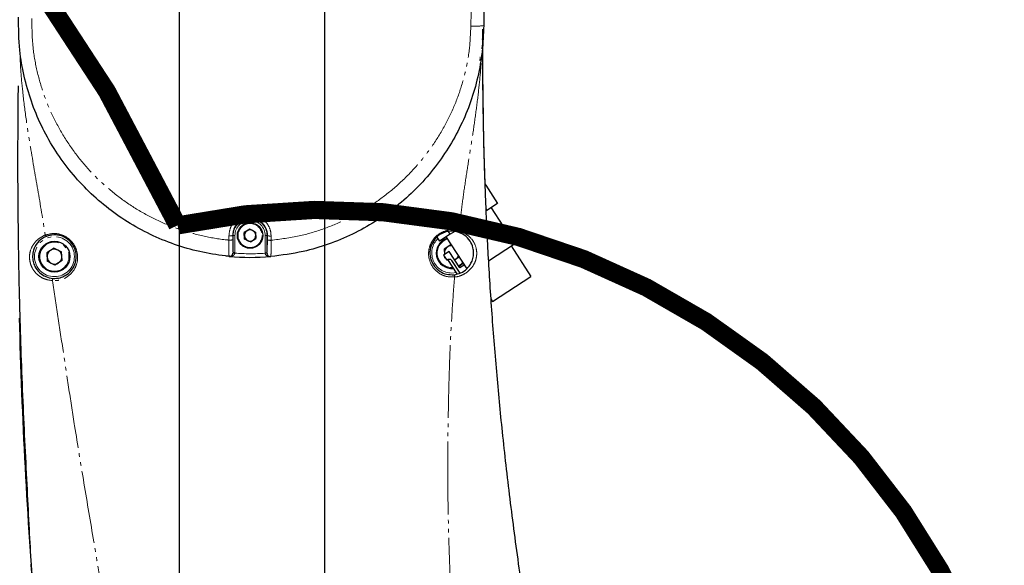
# Model space of a CAD drawing. Header units: millimetres. Extents: x 0 to 7327, y -11399 to -6123.
# Tile 14 of 87: x 2102 to 2373, y -9814 to -9664. Entities that reach past the tile are written whole.
import ezdxf

# ---------------------------------------------------------------- set-up
doc = ezdxf.new("R2010")
doc.units = ezdxf.units.MM
doc.linetypes.add('PHANTOM', pattern=[26.5, 20, -1.5, 1, -1.5, 1, -1.5])
for name, color, linetype, lineweight in [('AM_5', 3, 'Continuous', 25), ('AM_6', 2, 'Continuous', 35), ('AM_8', 1, 'Continuous', 25), ('LineThick', 7, 'Continuous', 30)]:
    doc.layers.add(name, color=color, linetype=linetype, lineweight=lineweight)
doc.styles.add('HHI_Dims', font='simplex.shx', dxfattribs={"width": 0.8, "bigfont": 'whgtxt.shx'})
doc.dimstyles.new('HHI_Standard$0', dxfattribs={"dimtxt": 3.5, "dimasz": 3.5, "dimexe": 1, "dimexo": 1, "dimgap": 1.5, "dimtad": 1, "dimdec": 0, "dimdsep": 46, "dimtxsty": 'HHI_Dims', "dimcen": 0, "dimclrd": 1, "dimclre": 1, "dimclrt": 1, "dimadec": 3, "dimazin": 2, "dimtp": 0.1, "dimtm": 0.1, "dimtfac": 0.65, "dimtdec": 0, "dimtmove": 0, "dimatfit": 3, "dimldrblk": 'OPEN30', "dimfxl": 1, "dimlwd": -1, "dimlwe": -1, "dimarcsym": 1})

# ---------------------------------------------------------------- blocks, each defined once
blk = doc.blocks.new('*D71')
at = {"layer": 'AM_5', "color": 1, "transparency": 16777216}
for p, q in [((2191.07, -9018.9), (3150.44, -9018.9)), ((3145.44, -9036.4), (3145.44, -10339.19)), ((2246.07, -10356.69), (3150.44, -10356.69))]:
    blk.add_line(p, q, dxfattribs=at)
for points in [[(3142.53, -9036.4), (3148.36, -9036.4), (3145.44, -9018.9)], [(3142.53, -10339.19), (3148.36, -10339.19), (3145.44, -10356.69)]]:
    blk.add_solid(points, dxfattribs=at)
at = {"layer": 'Defpoints', "color": 0, "transparency": 16777216}
for p in [(2186.07, -9018.9), (2241.07, -10356.69), (3145.44, -10356.69)]:
    blk.add_point(p, dxfattribs=at)
at = {"layer": 'AM_5', "color": 1, "transparency": 16777216, "insert": (3120.44, -9687.79), "char_height": 35, "attachment_point": 5, "rotation": 90, "style": 'HHI_Dims'}
blk.add_mtext('1338', dxfattribs=at)
blk = doc.blocks.new('_Open30')
at = {"color": 0, "linetype": 'ByBlock', "lineweight": -2}
for p, q in [((-1, 0.268), (0, 0)), ((0, 0), (-1, -0.268)), ((0, 0), (-1, 0))]:
    blk.add_line(p, q, dxfattribs=at)
blk = doc.blocks.new('*D75')
at = {"layer": 'AM_5', "color": 1, "transparency": 16777216}
for p, q in [((2232.87, -9367.67), (1772.19, -9367.67)), ((1777.19, -9385.17), (1777.19, -10339.19)), ((2046.07, -10356.69), (1772.19, -10356.69))]:
    blk.add_line(p, q, dxfattribs=at)
for points in [[(1774.28, -9385.17), (1780.11, -9385.17), (1777.19, -9367.67)], [(1774.28, -10339.19), (1780.11, -10339.19), (1777.19, -10356.69)]]:
    blk.add_solid(points, dxfattribs=at)
at = {"layer": 'Defpoints', "color": 0, "transparency": 16777216}
for p in [(2237.87, -9367.67), (1777.19, -10356.69), (2051.07, -10356.69)]:
    blk.add_point(p, dxfattribs=at)
at = {"layer": 'AM_5', "color": 1, "transparency": 16777216, "insert": (1752.19, -9862.18), "char_height": 35, "attachment_point": 5, "rotation": 90, "style": 'HHI_Dims'}
blk.add_mtext('989', dxfattribs=at)
blk = doc.blocks.new('*D77')
at = {"layer": 'AM_5', "color": 1, "transparency": 16777216}
for p, q in [((2146.07, -10043.38), (2146.07, -9249.04)), ((2186.07, -9339.79), (2186.07, -9249.04)), ((2128.57, -9254.04), (2111.07, -9254.04)), ((2186.07, -9254.04), (2146.07, -9254.04)), ((2203.57, -9254.04), (2221.07, -9254.04))]:
    blk.add_line(p, q, dxfattribs=at)
for points in [[(2128.57, -9251.12), (2128.57, -9256.95), (2146.07, -9254.04)], [(2203.57, -9251.12), (2203.57, -9256.95), (2186.07, -9254.04)]]:
    blk.add_solid(points, dxfattribs=at)
at = {"layer": 'Defpoints', "color": 0, "transparency": 16777216}
for p in [(2146.07, -9254.04), (2186.07, -9344.79), (2146.07, -10048.38)]:
    blk.add_point(p, dxfattribs=at)
at = {"layer": 'AM_5', "color": 1, "transparency": 16777216, "insert": (2166.07, -9229.04), "char_height": 35, "attachment_point": 5, "style": 'HHI_Dims'}
blk.add_mtext('40', dxfattribs=at)
blk = doc.blocks.new('A$C576E55EB')
at = {"color": 8, "linetype": 'PHANTOM', "lineweight": 18}
for p, q in [((255.15, 690.55), (255.93, 722.97)), ((188.6, 631.73), (188.6, 632.91)), ((189.76, 633.02), (189.64, 633.02)), ((189.64, 633.02), (189.64, 631.84)), ((189.74, 628.34), (189.76, 633.02)), ((190.26, 633.02), (190.24, 628.34)), ((198.55, 628.26), (198.57, 632.98)), ((199.07, 632.98), (199.05, 628.26)), ((199.07, 632.98), (199.2, 632.98)), ((199.19, 631.81), (199.2, 632.98)), ((200.19, 632.86), (200.18, 631.69)), ((189.73, 628.22), (189.74, 628.34)), ((190.24, 628.34), (190.23, 628.16)), ((199.06, 628.16), (198.56, 628.12)), ((249.9, 622.7), (251.08, 622.83))]:
    blk.add_line(p, q, dxfattribs=at)
at = {"color": 7, "linetype": 'Continuous', "lineweight": 25}
for p, q in [((259.36, 722.97), (258.69, 690.71)), ((257.76, 681.15), (257.66, 681.43)), ((258.99, 647.19), (259.23, 646.81)), ((259.01, 646.67), (259.23, 646.81)), ((259.23, 646.81), (262.5, 641.78)), ((259.26, 640.35), (259.57, 639.87)), ((259.57, 639.87), (259.28, 639.69)), ((262.5, 641.78), (259.57, 639.87)), ((260.74, 640.64), (267.17, 630.74)), ((194.32, 634.77), (192.83, 633.8)), ((192.93, 632.03), (192.83, 633.8)), ((195.9, 633.97), (194.32, 634.77)), ((195.9, 633.97), (196, 632.2)), ((249.5, 633.34), (249.01, 634.09)), ((250.72, 634.13), (249.5, 633.34)), ((194.51, 631.23), (192.93, 632.03)), ((194.51, 631.23), (196, 632.2)), ((245.83, 632.56), (246.57, 631.43)), ((249.5, 633.34), (246.57, 631.43)), ((248.33, 632.57), (254.01, 623.83)), ((140.49, 629.56), (138.5, 628.28)), ((140.49, 629.56), (142.58, 628.48)), ((142.7, 626.12), (142.58, 628.48)), ((249.22, 628.63), (247.63, 627.59)), ((249.68, 630.49), (247.8, 629.28)), ((247.8, 629.28), (247.88, 627.75)), ((252.16, 624.1), (249.22, 628.63)), ((259.98, 626.07), (267.17, 630.74)), ((266.24, 630.14), (271.69, 621.75)), ((138.5, 628.28), (138.62, 625.92)), ((140.71, 624.84), (138.62, 625.92)), ((142.7, 626.12), (140.71, 624.84)), ((188.67, 627.28), (188.7, 627.28)), ((200.08, 627.23), (200.12, 627.23)), ((247.63, 627.59), (248.5, 626.25)), ((247.91, 627.16), (247.92, 626.92)), ((248.13, 626.81), (247.92, 626.92)), ((248.75, 626.41), (248.5, 626.25)), ((248.75, 626.41), (251.32, 622.45)), ((249.86, 626.18), (252.13, 622.67)), ((251.91, 627.06), (250.73, 626.31)), ((253.34, 624.86), (252.16, 624.1)), ((261.12, 614.89), (271.69, 621.75)), ((260.63, 615.65), (261.12, 614.89))]:
    blk.add_line(p, q, dxfattribs=at)
at = {"color": 7, "linetype": 'Continuous', "lineweight": 25, "flags": 128}
for points in [[(258.36, 677.78), (258.65, 658.45), (258.99, 647.19)], [(247.86, 628.1), (247.89, 627.84), (247.9, 627.77)], [(250.71, 626.33), (250.77, 626.35), (251.01, 626.48)], [(253.03, 625.33), (252.71, 625.01), (251.93, 624.46)]]:
    blk.add_lwpolyline(points, dxfattribs=at)
at = {"color": 8, "linetype": 'PHANTOM', "lineweight": 18, "flags": 128}
for points in [[(189.76, 633.02), (189.77, 633.02), (189.8, 633.02), (189.85, 633.02), (189.91, 633.02), (189.99, 633.02), (190.07, 633.02), (190.16, 633.02), (190.26, 633.02)], [(199.07, 632.98), (199.06, 632.98), (199.03, 632.98), (198.98, 632.98), (198.92, 632.98), (198.85, 632.98), (198.76, 632.98), (198.67, 632.98), (198.57, 632.98)], [(189.73, 628.22), (189.75, 628.22), (189.78, 628.21), (189.82, 628.21), (189.89, 628.2), (189.96, 628.19), (190.04, 628.18), (190.13, 628.17), (190.23, 628.16)], [(189.74, 628.34), (189.75, 628.34), (189.78, 628.34), (189.83, 628.34), (189.89, 628.34), (189.97, 628.34), (190.05, 628.34), (190.14, 628.34), (190.24, 628.34)], [(199.05, 628.26), (199.04, 628.26), (199.01, 628.26), (198.96, 628.26), (198.9, 628.26), (198.82, 628.26), (198.74, 628.26), (198.65, 628.26), (198.55, 628.26)], [(251.79, 624.67), (252.54, 625.2), (252.89, 625.55)]]:
    blk.add_lwpolyline(points, dxfattribs=at)
at = {"color": 7, "linetype": 'Continuous', "lineweight": 25}
for centre, radius in [((194.42, 633), 3.5), ((140.6, 627.2), 4.25)]:
    blk.add_circle(centre, radius, dxfattribs=at)
at = {"color": 8, "linetype": 'PHANTOM', "lineweight": 18}
for centre, radius in [((194.42, 633), 3.3), ((140.6, 627.2), 5.5), ((140.6, 627.2), 4)]:
    blk.add_circle(centre, radius, dxfattribs=at)
for centre, radius, start, end in [((255.97, 711.61), 21.08, 267.7871, 277.4233), ((194.42, 633), 4.66, 359.73, 179.73), ((194.42, 633), 4.16, 359.73, 179.73), ((188.86, 635.49), 2.59, 264.3658, 287.633), ((188.86, 634.34), 2.62, 264.4325, 287.3964), ((199.97, 634.1), 2.42, 251.2369, 274.9825), ((199.98, 635.25), 2.4, 251.0321, 275.0245), ((249.9, 628.2), 5.5, 133.8639, 270), ((249.9, 628.2), 4, 107.5829, 274.0428), ((188.76, 628.28), 0.998, 264.5852, 294.8628), ((189.28, 627.11), 0.283, 59.1377, 110.7356), ((194.69, 691), 63, 265.9368, 273.5194), ((199.27, 627.17), 0.312, 61.8862, 126.9304)]:
    blk.add_arc(centre, radius, start, end, dxfattribs=at)
at = {"color": 7, "linetype": 'Continuous', "lineweight": 25}
for centre, radius, start, end in [((194.42, 633), 1.54, 123.1576, 183.1576), ((194.42, 633), 1.54, 63.1576, 123.1576), ((194.42, 633), 1.54, 3.1576, 63.1576), ((194.42, 633), 1.54, 183.1576, 243.1576), ((194.42, 633), 1.54, 243.1576, 303.1576), ((194.42, 633), 1.54, 303.1576, 3.1576), ((249.9, 628.2), 4.25, 108.5103, 275.8915), ((140.6, 627.2), 2.04, 122.7679, 182.7679), ((140.6, 627.2), 2.04, 62.7679, 122.7679), ((140.6, 627.2), 2.04, 2.7679, 62.7679), ((249.9, 628.2), 2.04, 122.7679, 182.7679), ((249.9, 628.2), 2.04, 91.6173, 122.7679), ((140.6, 627.2), 2.04, 182.7679, 242.7679), ((140.6, 627.2), 2.04, 302.7679, 2.7679), ((194.69, 691), 64, 264.6254, 274.8345), ((200.03, 628.23), 0.999, 231.828, 274.8682), ((249.9, 628.2), 2.04, 302.7679, 334.3827), ((140.6, 627.2), 2.04, 242.7679, 302.7679), ((1630.39, 649.18), 1500, 181.48706, 184.62201)]:
    blk.add_arc(centre, radius, start, end, dxfattribs=at)
for points, knots in [([(188.67, 627.28), (188.33, 627.32), (185.6, 627.59), (180.52, 628.46), (173.6, 630.44), (166.93, 633.18), (160.62, 636.67), (154.74, 640.83), (149.36, 645.63), (144.56, 651.01), (140.38, 656.89), (136.89, 663.2), (134.14, 669.87), (132.16, 676.81), (130.79, 684.56), (130.75, 690.01), (130.72, 693.06)], [0, 0, 0, 0, 0.0107746, 0.0851745, 0.1598113, 0.2342116, 0.3086908, 0.3834072, 0.4578866, 0.5324012, 0.6071537, 0.6816677, 0.7561306, 0.830833, 0.9052908, 1, 1, 1, 1]), ([(258.69, 690.71), (258.6, 688.34), (258.42, 683.6), (257.16, 676.58), (255.2, 669.74), (252.46, 663.17), (249.02, 656.94), (244.91, 651.1), (240.13, 645.75), (234.76, 640.93), (228.9, 636.75), (222.6, 633.26), (215.96, 630.51), (208.47, 628.28), (203.11, 627.61), (200.12, 627.23)], [0, 0, 0, 0, 0.074934, 0.150116, 0.22506, 0.299922, 0.375019, 0.449883, 0.525766, 0.601891, 0.677773, 0.753378, 0.829225, 0.904831, 1, 1, 1, 1]), ([(258.37, 689.71), (258.37, 689.44), (258.36, 687.67), (258.35, 684.43), (258.35, 680.16), (258.37, 676.38), (258.4, 672.7), (258.45, 668.41), (258.54, 663.31), (258.64, 658.71), (258.76, 654.26), (258.89, 649.98), (259.07, 644.84), (259.28, 639.58), (259.53, 634.2), (259.99, 625.21), (260.79, 612.42), (262.1, 595.77), (263.47, 581.53), (264.74, 569.86), (265.84, 560.58), (267.05, 551.14), (268.33, 541.83), (269.75, 532.18), (271.26, 522.63), (272.85, 513.07), (273.95, 506.97), (274.48, 504.01)], [0, 0, 0, 0, 0.004395, 0.029238, 0.055104, 0.076703, 0.093442, 0.117832, 0.149873, 0.180598, 0.196398, 0.225558, 0.252972, 0.282465, 0.312713, 0.341635, 0.429576, 0.519798, 0.607477, 0.655357, 0.704003, 0.753431, 0.803562, 0.849837, 0.904433, 0.953635, 1, 1, 1, 1]), ([(130.6, 674.17), (130.58, 672.16), (130.53, 667.84), (130.49, 661.32), (130.47, 654.3), (130.48, 646.84), (130.54, 638.87), (130.64, 630.47), (130.79, 621.73), (131.03, 611.64), (131.38, 600.19), (131.86, 587.62), (132.46, 575.2), (133.07, 563.4), (133.58, 552.45), (133.99, 545.69), (134.19, 542.44)], [0, 0, 0, 0, 0.046244, 0.099295, 0.15347, 0.211989, 0.273902, 0.337899, 0.404829, 0.473136, 0.566382, 0.662233, 0.753688, 0.842486, 0.92451, 1, 1, 1, 1]), ([(251.6, 633.95), (251.24, 634.04), (250.31, 634.26), (248.73, 634.17), (247, 633.56), (245.45, 632.39), (244.28, 630.64), (243.77, 628.51), (244.06, 626.34), (245.06, 624.46), (246.58, 623.08), (248.46, 622.23), (249.83, 622.23), (250.52, 622.23)], [0, 0, 0, 0, 0.053886, 0.140252, 0.221071, 0.304424, 0.398056, 0.501738, 0.608501, 0.712441, 0.811127, 0.905649, 1, 1, 1, 1]), ([(250.52, 622.23), (251.17, 622.36), (252.46, 622.63), (254.07, 623.75), (255.15, 625.14), (255.77, 626.69), (255.97, 628.23), (255.73, 629.94), (254.94, 631.65), (253.6, 633.13), (252.2, 633.71), (251.6, 633.95)], [0, 0, 0, 0, 0.110579, 0.222772, 0.333144, 0.410132, 0.496741, 0.583701, 0.720144, 0.881731, 1, 1, 1, 1]), ([(138.4, 632.78), (138.21, 632.7), (137.2, 632.26), (135.84, 631.07), (134.86, 629.29), (134.53, 627.48), (134.68, 625.87), (135.28, 624.22), (136.44, 622.73), (138.15, 621.57), (139.5, 621.33), (140.18, 621.21)], [0, 0, 0, 0, 0.039344, 0.20414, 0.364853, 0.471697, 0.555925, 0.6396, 0.763621, 0.880427, 1, 1, 1, 1]), ([(140.18, 621.21), (140.87, 621.23), (142.05, 621.27), (143.82, 622.03), (145.32, 623.29), (146.36, 625.14), (146.7, 627.12), (146.43, 628.98), (145.63, 630.63), (144.32, 632.04), (142.51, 633.01), (140.4, 633.35), (139.07, 632.97), (138.4, 632.78)], [0, 0, 0, 0, 0.093219, 0.161027, 0.265946, 0.36917, 0.464915, 0.55116, 0.631103, 0.712235, 0.802553, 0.901197, 1, 1, 1, 1]), ([(199.05, 628.26), (199.07, 628.35), (199.1, 628.54), (199.14, 629.35), (199.17, 630.46), (199.19, 631.36), (199.19, 631.81)], [0, 0, 0, 0, 0.239632, 0.493105, 0.74655, 1, 1, 1, 1]), ([(189.18, 627.37), (189.28, 627.43), (189.44, 627.53), (189.61, 627.8), (189.7, 628.04), (189.72, 628.18), (189.73, 628.22)], [0, 0, 0, 0, 0.381268, 0.672526, 0.900432, 1, 1, 1, 1]), ([(199.06, 628.16), (199.07, 628.08), (199.1, 627.89), (199.23, 627.63), (199.35, 627.51), (199.42, 627.44)], [0, 0, 0, 0, 0.262073, 0.588502, 1, 1, 1, 1]), ([(199.42, 627.44), (199.42, 627.44), (199.53, 627.35), (199.75, 627.24), (199.98, 627.22), (200.08, 627.23), (200.08, 627.23)], [0, 0, 0, 0, 0.013147, 0.518608, 0.993678, 1, 1, 1, 1]), ([(248.75, 626.41), (248.85, 626.46), (249.04, 626.55), (249.36, 626.54), (249.66, 626.42), (249.79, 626.26), (249.86, 626.18)], [0, 0, 0, 0, 0.25001, 0.500007, 0.750003, 1, 1, 1, 1]), ([(138.53, 493.19), (138.45, 493.97), (137.87, 499.33), (136.84, 510.09), (135.57, 524.39), (134.68, 535.56), (134.29, 541.25), (134.2, 542.62)], [0, 0, 0, 0, 0.04674, 0.323286, 0.653348, 0.917034, 1, 1, 1, 1])]:
    blk.add_open_spline(points, degree=3, knots=knots, dxfattribs=at)
at = {"color": 8, "linetype": 'PHANTOM', "lineweight": 18}
for points, knots in [([(134.36, 692.69), (134.41, 689.86), (134.5, 684.8), (135.87, 677.62), (137.79, 671.19), (140.42, 665.02), (143.74, 659.17), (147.69, 653.71), (152.21, 648.72), (157.26, 644.28), (162.77, 640.41), (168.66, 637.18), (174.89, 634.64), (181.35, 632.8), (185.97, 632.01), (188.4, 631.76), (188.6, 631.73)], [0, 0, 0, 0, 0.09451, 0.16911, 0.24396, 0.318578, 0.393512, 0.46868, 0.543616, 0.618507, 0.693632, 0.768521, 0.843293, 0.918298, 0.99307, 1, 1, 1, 1]), ([(200.18, 631.69), (202.79, 632.03), (207.62, 632.65), (214.46, 634.67), (220.69, 637.22), (226.62, 640.46), (232.15, 644.35), (237.24, 648.83), (241.79, 653.81), (245.73, 659.23), (249.04, 665.01), (251.69, 671.11), (253.61, 677.45), (254.86, 683.95), (255.05, 688.35), (255.15, 690.55)], [0, 0, 0, 0, 0.089476, 0.165661, 0.242085, 0.318273, 0.395009, 0.471983, 0.548722, 0.624191, 0.699884, 0.775338, 0.850154, 0.925212, 1, 1, 1, 1]), ([(251.89, 634.29), (252.11, 636.29), (252.57, 640.33), (253.42, 646.42), (254.34, 652.47), (255.33, 658.55), (256.26, 664.73), (257.09, 671.02), (257.76, 677.29), (258.21, 683.45), (258.32, 687.58), (258.37, 689.64)], [0, 0, 0, 0, 0.1080499, 0.2191847, 0.3315584, 0.4379904, 0.5509932, 0.6682626, 0.7793486, 0.8898301, 1, 1, 1, 1]), ([(131.09, 683.91), (131.14, 682.4), (131.27, 678.8), (131.83, 672.68), (132.7, 665.6), (134.1, 656.43), (136.06, 645.65), (137.41, 637.28), (138.08, 633.11)], [0, 0, 0, 0, 0.087802, 0.2101, 0.358537, 0.504712, 0.752715, 1, 1, 1, 1]), ([(257.76, 681.15), (257.76, 681.19), (257.75, 681.28), (257.72, 681.75), (257.69, 682.09), (257.69, 682.13)], [0, 0, 0, 0, 0.460205, 0.938036, 1, 1, 1, 1]), ([(188.6, 632.91), (188.67, 633.57), (188.8, 634.88), (189.81, 636.61), (191.3, 637.93), (193.16, 638.66), (195.14, 638.75), (197.02, 638.18), (198.61, 637.03), (199.73, 635.42), (200.16, 633.94), (200.18, 633.08), (200.19, 632.86)], [0, 0, 0, 0, 0.1080408, 0.2161548, 0.3244155, 0.4321742, 0.5389624, 0.6448976, 0.7506156, 0.8568158, 0.9638491, 1, 1, 1, 1]), ([(199.2, 632.98), (199.2, 633.16), (199.18, 633.87), (198.83, 635.1), (197.9, 636.43), (196.59, 637.39), (195.03, 637.86), (193.4, 637.79), (191.87, 637.18), (190.64, 636.09), (189.8, 634.65), (189.7, 633.56), (189.64, 633.02)], [0, 0, 0, 0, 0.036253, 0.143532, 0.249799, 0.355341, 0.460928, 0.56736, 0.674934, 0.783269, 0.891653, 1, 1, 1, 1]), ([(250.67, 621.61), (249.93, 621.61), (248.45, 621.6), (246.41, 622.51), (244.76, 624), (243.69, 626.03), (243.39, 628.38), (243.95, 630.68), (245.23, 632.57), (246.9, 633.84), (248.78, 634.51), (250.49, 634.62), (251.5, 634.38), (251.89, 634.29)], [0, 0, 0, 0, 0.094664, 0.189002, 0.287055, 0.390116, 0.496208, 0.599973, 0.694453, 0.778747, 0.8601, 0.946408, 1, 1, 1, 1]), ([(251.89, 634.29), (251.89, 634.29), (252.62, 634.29), (254.1, 633.27), (255.69, 631.88), (256.58, 629.98), (256.84, 628.13), (256.62, 626.46), (255.91, 624.78), (254.68, 623.24), (252.85, 622.11), (251.42, 621.61), (250.67, 621.61), (250.67, 621.61)], [0, 0, 0, 0, 0.0000029, 0.1195672, 0.2788595, 0.4118463, 0.49698, 0.5828405, 0.6600435, 0.7716511, 0.886132, 0.999997, 1, 1, 1, 1]), ([(251.6, 633.95), (251.62, 633.95), (251.67, 633.95), (251.75, 634.02), (251.82, 634.14), (251.87, 634.24), (251.89, 634.29)], [0, 0, 0, 0, 0.250003, 0.500001, 0.749986, 1, 1, 1, 1]), ([(140.04, 620.59), (139.27, 620.72), (137.76, 620.97), (135.82, 622.22), (134.51, 623.85), (133.84, 625.64), (133.67, 627.38), (134.04, 629.35), (134.96, 630.9), (136.2, 632.14), (137.19, 632.65), (137.84, 633.11), (138.08, 633.11), (138.08, 633.11)], [0, 0, 0, 0, 0.122872, 0.241741, 0.366756, 0.450269, 0.533347, 0.637708, 0.794885, 0.876005, 0.959964, 0.999997, 1, 1, 1, 1]), ([(138.08, 633.11), (138.8, 633.31), (140.24, 633.71), (142.53, 633.33), (144.49, 632.28), (145.91, 630.75), (146.78, 628.96), (147.09, 626.95), (146.73, 624.82), (145.61, 622.81), (143.78, 621.29), (141.8, 620.58), (140.52, 620.59), (140.04, 620.59)], [0, 0, 0, 0, 0.0983046, 0.1971902, 0.2884177, 0.3704569, 0.4508625, 0.5369839, 0.6320835, 0.734465, 0.838804, 0.9400042, 1, 1, 1, 1]), ([(138.4, 632.78), (138.38, 632.78), (138.34, 632.78), (138.25, 632.84), (138.16, 632.95), (138.11, 633.06), (138.08, 633.11)], [0, 0, 0, 0, 0.2499967, 0.5000176, 0.7500196, 1, 1, 1, 1]), ([(188.67, 627.28), (188.66, 627.29), (188.64, 627.32), (188.61, 627.68), (188.58, 628.67), (188.58, 630.07), (188.6, 631.18), (188.6, 631.73)], [0, 0, 0, 0, 0.070208, 0.301823, 0.534292, 0.767206, 1, 1, 1, 1]), ([(189.64, 631.84), (189.64, 631.4), (189.65, 630.5), (189.67, 629.39), (189.7, 628.64), (189.73, 628.43), (189.74, 628.34)], [0, 0, 0, 0, 0.266318, 0.5326668, 0.7983836, 1, 1, 1, 1]), ([(200.18, 631.69), (200.19, 631.13), (200.2, 630.01), (200.19, 628.61), (200.17, 627.63), (200.14, 627.26), (200.12, 627.24), (200.12, 627.23)], [0, 0, 0, 0, 0.232936, 0.465875, 0.698924, 0.931404, 1, 1, 1, 1]), ([(189.43, 627.35), (189.26, 627.31), (189.01, 627.26), (188.77, 627.27), (188.7, 627.28), (188.7, 627.28)], [0, 0, 0, 0, 0.7080115, 0.9912382, 1, 1, 1, 1]), ([(190.23, 628.16), (190.22, 628.12), (190.19, 627.98), (190.06, 627.75), (189.8, 627.5), (189.56, 627.4), (189.43, 627.35)], [0, 0, 0, 0, 0.097542, 0.319715, 0.608337, 1, 1, 1, 1]), ([(198.56, 628.12), (198.56, 628.13), (198.55, 628.18), (198.55, 628.23), (198.55, 628.26)], [0, 0, 0, 0, 0.290775, 1, 1, 1, 1]), ([(199.08, 627.41), (198.98, 627.48), (198.8, 627.59), (198.62, 627.85), (198.58, 628.04), (198.56, 628.12)], [0, 0, 0, 0, 0.4192911, 0.7421866, 1, 1, 1, 1]), ([(199.05, 628.26), (199.05, 628.24), (199.05, 628.21), (199.05, 628.17), (199.06, 628.16)], [0, 0, 0, 0, 0.709079, 1, 1, 1, 1]), ([(200.08, 627.23), (200.08, 627.23), (199.92, 627.21), (199.58, 627.23), (199.25, 627.33), (199.09, 627.41), (199.08, 627.41)], [0, 0, 0, 0, 0.006345, 0.481085, 0.986837, 1, 1, 1, 1]), ([(140.04, 620.59), (140.05, 620.63), (140.05, 620.7), (140.06, 620.82), (140.07, 620.93), (140.09, 621.03), (140.11, 621.11), (140.13, 621.17), (140.16, 621.21), (140.17, 621.21), (140.18, 621.21)], [0, 0, 0, 0, 0.125028, 0.250051, 0.375007, 0.500038, 0.625, 0.750005, 0.875006, 1, 1, 1, 1]), ([(140.04, 620.59), (140.55, 617.32), (141.55, 610.75), (143.07, 600.77), (144.58, 590.71), (146.44, 578.76), (148.72, 564.83), (151.46, 548.72), (154.18, 532.46), (156.46, 521.65), (157.59, 516.32)], [0, 0, 0, 0, 0.095047, 0.191412, 0.289187, 0.385089, 0.535462, 0.689282, 0.846593, 1, 1, 1, 1]), ([(249.87, 529.86), (249.65, 534.54), (249.22, 543.83), (248.86, 557.62), (248.75, 571.12), (248.91, 583.17), (249.14, 593.85), (249.49, 603.25), (249.98, 612.51), (250.44, 618.59), (250.67, 621.61)], [0, 0, 0, 0, 0.151434, 0.3011, 0.447499, 0.590671, 0.694068, 0.797588, 0.899529, 1, 1, 1, 1]), ([(250.67, 621.61), (250.67, 621.65), (250.67, 621.72), (250.65, 621.84), (250.63, 621.95), (250.61, 622.05), (250.59, 622.13), (250.57, 622.19), (250.54, 622.23), (250.53, 622.23), (250.52, 622.23)], [0, 0, 0, 0, 0.1250087, 0.2499797, 0.3749845, 0.4999852, 0.6249954, 0.7499821, 0.875002, 1, 1, 1, 1])]:
    blk.add_open_spline(points, degree=3, knots=knots, dxfattribs=at)

msp = doc.modelspace()

# ---------------------------------------------------------------- linework, layer by layer
at = {"layer": 'AM_5', "color": 1, "const_width": 5}
msp.add_lwpolyline([(2697.58, -10641.21, 1.647949), (1294.27, -9910.69)], format="xyb", dxfattribs=at)
at = {"layer": 'AM_6', "color": 1, "const_width": 5}
for points in [[(2145.55, -9720.9, 0.117151), (2016.98, -9559.27)], [(2053.84, -10052.74, 1.647949), (2145.55, -9720.9)]]:
    msp.add_lwpolyline(points, format="xyb", dxfattribs=at)
at = {"layer": 'AM_8'}
msp.add_line((2186.07, -9910.69), (2186.07, -9465.69), dxfattribs=at)

# ---------------------------------------------------------------- block references
at = {"layer": 'LineThick', "color": 0}
msp.add_blockref('A$C576E55EB', (1971.07, -10356.69), dxfattribs=at)

# ---------------------------------------------------------------- dimensions: what is measured, and where the dimension line sits
at = {"layer": 'AM_5'}
dim = msp.add_linear_dim(base=(3145.44, -10356.69), p1=(2186.07, -9018.9), p2=(2241.07, -10356.69), angle=90, text='1338', dimstyle='HHI_Standard$0', override={"dimscale": 5, "dimtxt": 7}, dxfattribs=at)
dim.commit()
dim.dimension.update_dxf_attribs({"geometry": '*D71', "text_midpoint": (3120.44, -9687.79)})
dim = msp.add_linear_dim(base=(2146.07, -9254.04), p1=(2186.07, -9344.79), p2=(2146.07, -10048.38), dimstyle='HHI_Standard$0', override={"dimscale": 5, "dimtxt": 7}, dxfattribs=at)
dim.commit()
dim.dimension.update_dxf_attribs({"geometry": '*D77', "text_midpoint": (2166.07, -9254.04), "dimtype": 160})
dim = msp.add_linear_dim(base=(1777.19, -10356.69), p1=(2237.87, -9367.67), p2=(2051.07, -10356.69), angle=90, text='989', dimstyle='HHI_Standard$0', override={"dimscale": 5, "dimtxt": 7}, dxfattribs=at)
dim.commit()
dim.dimension.update_dxf_attribs({"geometry": '*D75', "text_midpoint": (1777.19, -9862.18), "dimtype": 160})

doc.saveas('drawing.dxf')
